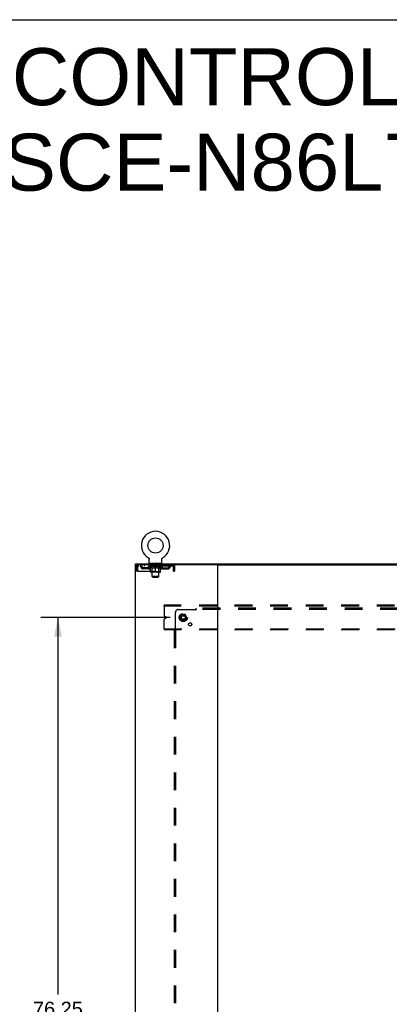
# Model space of a CAD drawing. Header units: inches. Extents: x 0 to 293, y 0 to 190.
# Tile 83 of 84: x 197 to 230, y 100 to 190. Entities that reach past the tile are written whole.
import ezdxf

# ---------------------------------------------------------------- set-up
doc = ezdxf.new("R2010")
doc.units = ezdxf.units.IN
doc.header["$LTSCALE"] = 16.12069
doc.header["$MEASUREMENT"] = 0
doc.linetypes.add('DOT', pattern=[0.2, 0.1, -0.1])
doc.linetypes.add('HIDDEN', pattern=[0.2, 0.1, -0.1])
doc.layers.get('0').update_dxf_attribs({"linetype": 'CONTINUOUS'})
for name, color, linetype in [('DEFAULT_2', 8, 'HIDDEN'), ('DIMENSIONS', 7, 'CONTINUOUS'), ('SUBPANEL', 7, 'CONTINUOUS')]:
    doc.layers.add(name, color=color, linetype=linetype)
doc.styles.get("Standard").update_dxf_attribs({"font": 'arial.ttf'})
doc.dimstyles.new('DIMSTYLE_1', dxfattribs={"dimtxt": 1.293103, "dimasz": 1.724138, "dimexe": 0.09, "dimexo": 0.07, "dimgap": 0.0375, "dimtad": 0, "dimtih": 1, "dimtoh": 1, "dimzin": 4, "dimdsep": 46, "dimtxsty": 'Standard', "dimblk": '_FILLED', "dimblk1": '_FILLED', "dimblk2": '_FILLED', "dimcen": 0.09, "dimadec": 3, "dimazin": 1, "dimtfac": 1, "dimtdec": 3, "dimtofl": 0, "dimtmove": 0, "dimatfit": 3, "dimldrblk": '_FILLED', "dimfxl": 0, "dimtolj": 1, "dimtzin": 4, "dimarcsym": 0})

# ---------------------------------------------------------------- blocks, each defined once
blk = doc.blocks.new('_FILLED')
at = {"color": 0, "linetype": 'ByBlock'}
blk.add_solid([(0, 0), (-1, 0.2), (-1, -0.2)], dxfattribs=at)
blk = doc.blocks.new('*D3')
at = {"layer": 'DIMENSIONS', "color": 2, "linetype": 'Continuous'}
for p, q in [((210.246, 135.402), (198.524, 135.402)), ((200.076, 135.402), (200.076, 101.178)), ((200.076, 59.152), (200.076, 98.592)), ((210.246, 59.152), (198.524, 59.152))]:
    blk.add_line(p, q, dxfattribs=at)
at = {"layer": 'DIMENSIONS', "color": 2, "linetype": 'Continuous', "xscale": 1.724137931, "yscale": 1.724137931, "zscale": 1.724137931}
for p, rotation in [((200.076, 135.402), 90), ((200.076, 59.152), 270)]:
    blk.add_blockref('_FILLED', p, dxfattribs=dict(at, rotation=rotation))
at = {"layer": 'DIMENSIONS', "color": 2, "linetype": 'Continuous', "insert": (200.076, 100.531), "char_height": 1.2931, "width": 4.51865, "attachment_point": 2, "line_spacing_factor": 0.9}
blk.add_mtext('76.25', dxfattribs=at)

msp = doc.modelspace()

# ---------------------------------------------------------------- linework, layer by layer
at = {"color": 7, "linetype": 'Continuous'}
for p, q in [((0, 189.655), (293.103, 189.655)), ((208.297, 140.815), (208.297, 140.815)), ((208.297, 140.815), (208.301, 140.812)), ((208.299, 140.813), (208.298, 140.814)), ((208.301, 140.812), (208.305, 140.809)), ((208.305, 140.809), (208.31, 140.807)), ((208.309, 140.807), (208.314, 140.804)), ((208.314, 140.804), (208.318, 140.8)), ((208.317, 140.8), (208.321, 140.797)), ((208.321, 140.797), (208.325, 140.794)), ((208.325, 140.794), (208.329, 140.79)), ((208.329, 140.79), (208.332, 140.786)), ((208.332, 140.786), (208.336, 140.783)), ((208.335, 140.783), (208.339, 140.779)), ((208.339, 140.779), (208.342, 140.775)), ((208.342, 140.775), (208.345, 140.77)), ((208.345, 140.771), (208.348, 140.766)), ((208.347, 140.766), (208.35, 140.762)), ((208.35, 140.762), (208.353, 140.757)), ((208.353, 140.757), (208.355, 140.753)), ((208.355, 140.753), (208.357, 140.748)), ((208.357, 140.748), (208.359, 140.744)), ((208.359, 140.744), (208.361, 140.739)), ((208.361, 140.739), (208.363, 140.734)), ((208.363, 140.734), (208.364, 140.729)), ((208.364, 140.729), (208.365, 140.724)), ((208.365, 140.724), (208.366, 140.719)), ((208.366, 140.719), (208.367, 140.714)), ((208.367, 140.714), (208.368, 140.709)), ((208.369, 140.694), (208.37, 140.69)), ((208.37, 140.376), (208.37, 140.69)), ((208.432, 140.307), (208.432, 140.277)), ((209.432, 140.307), (208.432, 140.307)), ((209.432, 140.307), (209.432, 140.277)), ((209.495, 140.704), (209.496, 140.709)), ((209.495, 140.376), (209.495, 140.69)), ((209.496, 140.709), (209.497, 140.714)), ((209.497, 140.714), (209.498, 140.719)), ((209.498, 140.719), (209.499, 140.724)), ((209.499, 140.724), (209.5, 140.729)), ((209.5, 140.729), (209.502, 140.734)), ((209.502, 140.734), (209.503, 140.739)), ((209.503, 140.739), (209.505, 140.744)), ((209.505, 140.744), (209.507, 140.748)), ((209.507, 140.748), (209.509, 140.753)), ((209.509, 140.753), (209.511, 140.757)), ((209.511, 140.757), (209.514, 140.762)), ((209.514, 140.762), (209.517, 140.766)), ((209.517, 140.766), (209.519, 140.771)), ((209.519, 140.77), (209.522, 140.775)), ((209.522, 140.775), (209.525, 140.779)), ((209.525, 140.779), (209.529, 140.783)), ((209.528, 140.783), (209.532, 140.786)), ((209.532, 140.786), (209.535, 140.79)), ((209.535, 140.79), (209.539, 140.794)), ((209.539, 140.794), (209.543, 140.797)), ((209.543, 140.797), (209.547, 140.8)), ((209.546, 140.8), (209.551, 140.804)), ((209.55, 140.804), (209.555, 140.807)), ((209.554, 140.807), (209.559, 140.809)), ((209.559, 140.809), (209.563, 140.812)), ((209.559, 140.809), (209.56, 140.81)), ((209.563, 140.812), (209.567, 140.815)), ((209.566, 140.814), (209.565, 140.813)), ((209.567, 140.815), (209.567, 140.815)), ((207.13, 140.173), (207.13, 140.277)), ((207.168, 140.173), (207.139, 140.173)), ((214.538, 140.173), (277.368, 140.173))]:
    msp.add_line(p, q, dxfattribs=at)
at = {"color": 3, "linetype": 'Continuous'}
for p, q in [((207.078, 140.173), (207.078, 54.381)), ((207.139, 140.173), (207.078, 140.173)), ((207.13, 140.277), (284.776, 140.277)), ((214.538, 140.173), (207.168, 140.173)), ((214.578, 54.421), (214.578, 140.133))]:
    msp.add_line(p, q, dxfattribs=at)
at = {"color": 7, "linetype": 'Continuous'}
for points in [[(208.368, 140.709), (208.369, 140.704), (208.369, 140.699), (208.369, 140.694)], [(209.495, 140.69), (209.495, 140.694), (209.495, 140.699), (209.495, 140.704)], [(209.495, 140.69), (209.495, 140.694), (209.495, 140.699)]]:
    msp.add_lwpolyline(points, dxfattribs=at)
msp.add_circle((208.932, 141.935), 0.688, dxfattribs=at)
for centre, radius, start, end in [((208.932, 141.935), 1.288, 299.50527, 240.49473), ((208.439, 140.376), 0.069, 180, 265), ((209.426, 140.376), 0.069, 275, 360), ((214.618, 140.133), 0.04, 90, 180)]:
    msp.add_arc(centre, radius, start, end, dxfattribs=at)
at = {"color": 3, "linetype": 'Continuous'}
msp.add_arc((214.538, 140.133), 0.04, 0, 90, dxfattribs=at)
at = {"layer": 'DEFAULT_2', "color": 8, "linetype": 'HIDDEN'}
for p, q in [((208.297, 140.815), (208.297, 140.815)), ((208.304, 140.81), (208.305, 140.809)), ((208.529, 140.307), (208.529, 140.277)), ((208.567, 140.217), (208.567, 140.297)), ((209.297, 140.217), (209.297, 140.297)), ((209.335, 140.307), (209.335, 140.277)), ((207.182, 140.006), (207.182, 139.61)), ((207.182, 140.006), (207.286, 140.006)), ((207.286, 139.61), (207.182, 139.61)), ((207.286, 140.006), (207.286, 139.61)), ((207.316, 139.61), (207.316, 140.006)), ((207.316, 139.61), (210.548, 139.61)), ((207.349, 140.173), (207.349, 140.069)), ((210.515, 140.069), (207.349, 140.069)), ((207.817, 139.818), (207.817, 139.922)), ((208.3, 139.922), (207.817, 139.922)), ((208.3, 139.818), (207.817, 139.818)), ((207.901, 140.173), (207.901, 140.069)), ((208.067, 139.818), (208.067, 139.922)), ((208.299, 140.022), (208.299, 140.069)), ((208.458, 139.91), (208.299, 140.022)), ((209.565, 140.022), (208.299, 140.022)), ((208.308, 140.062), (208.308, 140.069)), ((208.317, 140.059), (208.317, 140.062)), ((208.317, 140.059), (209.547, 140.059)), ((208.326, 140.059), (208.326, 140.062)), ((208.327, 140.059), (208.327, 140.062)), ((208.337, 140.062), (208.337, 140.069)), ((208.353, 140.059), (208.353, 140.062)), ((208.355, 140.059), (208.355, 140.062)), ((208.384, 140.062), (208.384, 140.069)), ((208.398, 140.059), (208.398, 140.062)), ((208.401, 140.059), (208.401, 140.062)), ((208.605, 140.062), (208.404, 140.062)), ((208.447, 140.062), (208.447, 140.069)), ((208.448, 140.059), (208.448, 140.062)), ((208.449, 140.059), (208.449, 140.062)), ((208.452, 140.059), (208.452, 140.062)), ((208.458, 139.91), (208.469, 139.91)), ((208.459, 140.059), (208.459, 140.062)), ((208.459, 140.059), (208.459, 140.062)), ((208.463, 140.059), (208.463, 140.062)), ((208.466, 140.059), (208.466, 140.063)), ((208.469, 139.547), (208.469, 139.954)), ((208.47, 140.059), (208.47, 140.062)), ((208.485, 140.059), (208.485, 140.062)), ((208.495, 140.069), (208.495, 140.173)), ((208.503, 140.059), (208.503, 140.064)), ((208.503, 140.059), (208.503, 140.062)), ((209.358, 139.51), (208.506, 139.51)), ((208.524, 140.059), (208.524, 140.062)), ((208.525, 140.062), (208.525, 140.069)), ((208.535, 140.059), (208.535, 140.062)), ((208.539, 140.059), (208.539, 140.062)), ((208.548, 140.059), (208.548, 140.062)), ((208.559, 140.059), (208.559, 140.066)), ((208.575, 140.059), (208.575, 140.062)), ((208.637, 140.207), (208.577, 140.207)), ((208.578, 140.059), (208.578, 140.062)), ((208.619, 139.55), (208.579, 139.51)), ((208.605, 140.059), (208.605, 140.062)), ((208.672, 140.062), (208.61, 140.062)), ((208.611, 139.91), (208.791, 139.91)), ((208.615, 140.062), (208.615, 140.069)), ((208.619, 139.55), (208.619, 140.019)), ((209.245, 139.55), (208.619, 139.55)), ((208.622, 140.059), (208.622, 140.062)), ((208.627, 140.059), (208.627, 140.062)), ((208.632, 139.126), (208.632, 140.197)), ((208.633, 140.059), (208.633, 140.067)), ((208.637, 140.059), (208.637, 140.062)), ((208.648, 140.059), (208.648, 140.062)), ((208.672, 140.059), (208.672, 140.062)), ((208.747, 140.062), (208.688, 140.062)), ((208.708, 140.059), (208.708, 140.062)), ((208.715, 140.062), (208.715, 140.069)), ((208.719, 140.059), (208.719, 140.062)), ((208.722, 140.059), (208.722, 140.068)), ((208.724, 140.059), (208.724, 140.062)), ((208.732, 140.059), (208.732, 140.062)), ((208.747, 140.059), (208.747, 140.062)), ((208.828, 140.062), (208.773, 140.062)), ((208.786, 140.059), (208.786, 140.062)), ((208.818, 140.062), (208.895, 140.066)), ((208.822, 140.062), (208.822, 140.069)), ((208.823, 140.068), (208.822, 140.069)), ((208.823, 140.062), (208.823, 140.068)), ((208.823, 140.059), (208.823, 140.062)), ((208.826, 140.059), (208.826, 140.062)), ((208.828, 140.059), (208.828, 140.062)), ((208.828, 140.059), (208.828, 140.062)), ((208.863, 140.062), (208.928, 140.062)), ((208.869, 140.059), (208.869, 140.062)), ((208.874, 140.062), (208.874, 140.065)), ((208.895, 140.062), (208.895, 140.066)), ((208.911, 140.059), (208.911, 140.062)), ((208.929, 140.062), (208.929, 140.062)), ((208.929, 140.059), (208.929, 140.062)), ((208.929, 140.059), (208.929, 140.062)), ((208.932, 140.062), (208.932, 140.069)), ((208.932, 140.069), (209.046, 140.062)), ((208.932, 139.51), (208.932, 139.954)), ((208.935, 140.059), (208.935, 140.062)), ((208.935, 140.059), (208.935, 140.062)), ((208.935, 140.062), (208.935, 140.062)), ((208.953, 140.059), (208.953, 140.062)), ((208.953, 140.062), (209.001, 140.062)), ((208.996, 140.059), (208.996, 140.062)), ((209.036, 140.059), (209.036, 140.062)), ((209.037, 140.059), (209.037, 140.062)), ((209.037, 140.062), (209.091, 140.062)), ((209.038, 140.059), (209.038, 140.062)), ((209.041, 140.068), (209.042, 140.069)), ((209.041, 140.062), (209.041, 140.068)), ((209.041, 140.059), (209.041, 140.062)), ((209.042, 140.062), (209.042, 140.069)), ((209.073, 139.91), (209.253, 139.91)), ((209.078, 140.059), (209.078, 140.062)), ((209.117, 140.059), (209.117, 140.062)), ((209.117, 140.062), (209.176, 140.062)), ((209.132, 140.059), (209.132, 140.062)), ((209.14, 140.059), (209.14, 140.062)), ((209.143, 140.059), (209.143, 140.068)), ((209.145, 140.059), (209.145, 140.062)), ((209.149, 140.062), (209.149, 140.069)), ((209.156, 140.059), (209.156, 140.062)), ((209.192, 140.059), (209.192, 140.062)), ((209.192, 140.062), (209.254, 140.062)), ((209.216, 140.059), (209.216, 140.062)), ((209.287, 140.207), (209.227, 140.207)), ((209.227, 140.059), (209.227, 140.062)), ((209.231, 140.059), (209.231, 140.067)), ((209.232, 139.126), (209.232, 140.197)), ((209.237, 140.059), (209.237, 140.062)), ((209.242, 140.059), (209.242, 140.062)), ((209.245, 139.55), (209.245, 140.019)), ((209.245, 139.55), (209.285, 139.51)), ((209.249, 140.062), (209.249, 140.069)), ((209.259, 140.059), (209.259, 140.062)), ((209.259, 140.062), (209.46, 140.062)), ((209.286, 140.059), (209.286, 140.062)), ((209.289, 140.059), (209.289, 140.062)), ((209.305, 140.059), (209.305, 140.066)), ((209.316, 140.059), (209.316, 140.062)), ((209.325, 140.059), (209.325, 140.062)), ((209.329, 140.059), (209.329, 140.062)), ((209.339, 140.062), (209.339, 140.069)), ((209.341, 140.059), (209.341, 140.062)), ((209.361, 140.059), (209.361, 140.064)), ((209.361, 140.059), (209.361, 140.062)), ((209.37, 140.069), (209.37, 140.173)), ((209.379, 140.059), (209.379, 140.062)), ((209.394, 140.059), (209.394, 140.062)), ((209.396, 139.547), (209.396, 139.954)), ((209.396, 139.91), (209.406, 139.91)), ((209.398, 140.059), (209.398, 140.063)), ((209.401, 140.059), (209.401, 140.062)), ((209.405, 140.059), (209.405, 140.062)), ((209.405, 140.059), (209.405, 140.062)), ((209.406, 139.91), (209.565, 140.022)), ((209.412, 140.059), (209.412, 140.062)), ((209.415, 140.059), (209.415, 140.062)), ((209.416, 140.059), (209.416, 140.062)), ((209.417, 140.062), (209.417, 140.069)), ((209.463, 140.059), (209.463, 140.062)), ((209.466, 140.059), (209.466, 140.062)), ((209.48, 140.062), (209.48, 140.069)), ((209.509, 140.059), (209.509, 140.062)), ((209.511, 140.059), (209.511, 140.062)), ((209.527, 140.062), (209.527, 140.069)), ((209.537, 140.059), (209.537, 140.062)), ((209.538, 140.059), (209.538, 140.062)), ((209.547, 140.059), (209.547, 140.062)), ((209.556, 140.062), (209.556, 140.069)), ((209.564, 139.922), (210.047, 139.922)), ((209.564, 139.818), (210.047, 139.818)), ((209.565, 140.022), (209.565, 140.069)), ((209.797, 139.818), (209.797, 139.922)), ((209.963, 140.173), (209.963, 140.069)), ((210.047, 139.818), (210.047, 139.922)), ((210.515, 140.173), (210.515, 140.069)), ((210.517, 140.172), (210.515, 140.173)), ((210.543, 140.02), (210.548, 140.006)), ((210.548, 140.006), (210.548, 139.61)), ((210.578, 139.61), (210.578, 140.006)), ((210.682, 140.006), (210.578, 140.006)), ((210.682, 139.61), (210.578, 139.61)), ((210.682, 139.61), (210.682, 140.006)), ((208.701, 139.057), (208.632, 139.126)), ((209.232, 139.126), (208.632, 139.126)), ((208.701, 139.057), (209.163, 139.057)), ((209.163, 139.057), (209.232, 139.126)), ((209.703, 136.423), (209.703, 136.527)), ((282.203, 136.527), (209.703, 136.527)), ((209.703, 136.423), (209.703, 135.614)), ((282.203, 136.423), (209.703, 136.423)), ((209.703, 134.381), (209.703, 135.189)), ((209.874, 135.459), (209.78, 135.498)), ((209.78, 135.305), (209.874, 135.344)), ((211.29, 135.674), (211.135, 135.407)), ((211.135, 135.397), (211.29, 135.129)), ((211.607, 135.679), (211.299, 135.679)), ((211.607, 135.124), (211.299, 135.124)), ((211.771, 135.407), (211.616, 135.674)), ((211.616, 135.129), (211.771, 135.397)), ((209.703, 134.381), (209.703, 134.277)), ((209.703, 134.381), (282.203, 134.381)), ((282.203, 134.277), (209.703, 134.277))]:
    msp.add_line(p, q, dxfattribs=at)
for points in [[(207.349, 140.173), (207.347, 140.172), (207.344, 140.168), (207.342, 140.163), (207.34, 140.156), (207.337, 140.147), (207.335, 140.136), (207.333, 140.124), (207.33, 140.11), (207.328, 140.094), (207.325, 140.078), (207.323, 140.061), (207.321, 140.043), (207.318, 140.024), (207.316, 140.006)], [(207.349, 140.069), (207.347, 140.068), (207.344, 140.067), (207.342, 140.065), (207.34, 140.062), (207.337, 140.059), (207.335, 140.055), (207.333, 140.05), (207.33, 140.045), (207.328, 140.039), (207.325, 140.033), (207.323, 140.026), (207.321, 140.02), (207.316, 140.006)], [(208.618, 139.91), (208.594, 139.915), (208.569, 139.921), (208.544, 139.927), (208.519, 139.935), (208.494, 139.944), (208.469, 139.954)], [(208.469, 139.953), (208.493, 139.943), (208.517, 139.935), (208.541, 139.927), (208.564, 139.921), (208.588, 139.915), (208.611, 139.91)], [(208.932, 139.954), (208.906, 139.944), (208.88, 139.935), (208.855, 139.927), (208.83, 139.921), (208.806, 139.915), (208.781, 139.91)], [(208.791, 139.91), (208.814, 139.915), (208.837, 139.921), (208.861, 139.927), (208.884, 139.935), (208.908, 139.943), (208.932, 139.952)], [(209.083, 139.91), (209.058, 139.915), (209.033, 139.921), (209.008, 139.927), (208.983, 139.935), (208.958, 139.944), (208.932, 139.954)], [(208.932, 139.952), (208.956, 139.943), (208.98, 139.934), (209.004, 139.927), (209.027, 139.92), (209.05, 139.915), (209.073, 139.91)], [(209.396, 139.954), (209.37, 139.944), (209.344, 139.935), (209.319, 139.927), (209.295, 139.92), (209.27, 139.915), (209.246, 139.91)], [(209.253, 139.91), (209.277, 139.915), (209.3, 139.921), (209.324, 139.927), (209.347, 139.935), (209.371, 139.943), (209.396, 139.953)], [(210.524, 140.062), (210.522, 140.065), (210.52, 140.067), (210.517, 140.068), (210.515, 140.069)], [(210.517, 140.172), (210.52, 140.168), (210.522, 140.163), (210.524, 140.156), (210.527, 140.147), (210.529, 140.136), (210.532, 140.124), (210.534, 140.11), (210.536, 140.094), (210.539, 140.078), (210.541, 140.061), (210.543, 140.043), (210.546, 140.024), (210.548, 140.006)], [(210.524, 140.062), (210.527, 140.059), (210.529, 140.055), (210.532, 140.05), (210.534, 140.045), (210.536, 140.039), (210.539, 140.033), (210.541, 140.026), (210.543, 140.02)]]:
    msp.add_lwpolyline(points, dxfattribs=at)
for radius in [0.372, 0.356, 0.312, 0.204, 0.188, 0.183, 0.165]:
    msp.add_circle((211.453, 135.402), radius, dxfattribs=at)
at = {"layer": 'DEFAULT_2', "color": 8, "linetype": 'DOT'}
msp.add_circle((211.453, 135.402), 0.17, dxfattribs=at)
at = {"layer": 'DEFAULT_2', "color": 8, "linetype": 'HIDDEN'}
for centre, radius, start, end in [((208.439, 140.376), 0.069, 265, 270), ((208.557, 140.297), 0.01, 0, 90), ((209.307, 140.297), 0.01, 90, 180), ((209.426, 140.376), 0.069, 270, 275), ((207.349, 140.006), 0.167, 90, 180), ((207.349, 140.006), 0.063, 90, 180), ((207.528, 140.006), 0.167, 8.07163, 90), ((207.529, 140.006), 0.0625, 7.98631, 90), ((207.817, 140.047), 0.229, 187.98631, 270), ((207.817, 140.047), 0.125, 188.07163, 270), ((208.3, 140.047), 0.125, 270, 351.92837), ((208.3, 140.047), 0.229, 270, 352.01369), ((208.59, 140.006), 0.167, 90, 171.92837), ((208.506, 139.547), 0.0371, 180, 270), ((208.589, 140.006), 0.0625, 90, 172.01369), ((208.577, 140.217), 0.01, 180, 270), ((208.579, 140.019), 0.0398, 0, 90), ((208.622, 140.197), 0.01, 0, 90), ((209.242, 140.197), 0.01, 90, 180), ((209.285, 140.019), 0.0398, 90, 180), ((209.275, 140.006), 0.167, 8.07163, 90), ((209.275, 140.006), 0.0625, 7.98631, 90), ((209.287, 140.217), 0.01, 270, 360), ((209.564, 140.047), 0.229, 187.98631, 270), ((209.358, 139.547), 0.0371, 270, 360), ((209.564, 140.047), 0.125, 188.07163, 270), ((210.047, 140.047), 0.125, 270, 351.92837), ((210.047, 140.047), 0.229, 270, 352.01369), ((210.336, 140.006), 0.167, 90, 171.92837), ((210.335, 140.006), 0.0625, 90, 172.01369), ((210.515, 140.006), 0.167, 0, 90), ((210.515, 140.006), 0.063, 0, 90), ((209.828, 135.614), 0.125, 180, 247.5), ((209.828, 135.189), 0.125, 112.5, 180), ((209.851, 135.402), 0.0625, 292.5, 67.5), ((211.144, 135.402), 0.01, 150.01268, 209.98829), ((211.299, 135.669), 0.01, 90.01235, 149.98915), ((211.299, 135.134), 0.01, 210.01204, 269.98872), ((211.607, 135.669), 0.01, 30.01204, 89.98872), ((211.607, 135.134), 0.01, 270.01235, 329.98915), ((211.762, 135.402), 0.01, 330.01268, 29.98829)]:
    msp.add_arc(centre, radius, start, end, dxfattribs=at)
for centre, major_axis, ratio, start_param, end_param in [((208.932, 140.069), (0.633, 0.007), 0.05963, 2.96643, 3.140963), ((208.279, 140.057), (0.198, 0), 0.060556, 0.430652, 1.470503), ((208.932, 140.069), (0.633, 0), 0.060556, -3.141593, -2.96706), ((208.279, 140.05), (0.198, 0.002), 0.05963, 1.376596, 1.469874), ((208.932, 140.069), (0.633, 0.013), 0.05688, 2.791345, 2.965878), ((208.255, 140.057), (0.198, 0.002), 0.05963, 0.25549, 1.295341), ((208.323, 140.057), (0.198, -0.002), 0.05963, 0.605815, 1.645666), ((208.932, 140.069), (0.633, -0.007), 0.05963, -2.96643, -2.791898), ((208.323, 140.05), (0.198, 0), 0.060556, 1.551758, 1.645036), ((208.255, 140.05), (0.198, 0.004), 0.05688, 1.20151, 1.294789), ((208.324, 140.052), (0.164, 0.002), 0.05963, 1.065228, 1.614276), ((208.305, 140.052), (0.164, 0.003), 0.05688, 0.890143, 1.43919), ((208.363, 140.052), (0.164, 0), 0.060556, 1.240391, 1.789438), ((208.932, 140.069), (0.633, 0.019), 0.052395, 2.616403, 2.790936), ((208.251, 140.057), (0.198, 0.004), 0.05688, 0.080405, 1.120256), ((208.386, 140.057), (0.198, -0.004), 0.05688, 0.7809, 1.820751), ((208.932, 140.069), (0.633, -0.013), 0.05688, -2.791345, -2.616812), ((208.386, 140.05), (0.198, -0.002), 0.05963, 1.72692, 1.820198), ((208.251, 140.05), (0.198, 0.006), 0.052395, 1.026568, 1.119847), ((208.304, 140.052), (0.164, 0.005), 0.052395, 0.715201, 1.264248), ((208.418, 140.052), (0.164, -0.002), 0.05963, 1.415553, 1.9646), ((208.932, 140.069), (0.633, 0.025), 0.046319, 2.441654, 2.616187), ((208.465, 140.057), (0.198, -0.006), 0.052395, 0.955842, 1.995693), ((208.932, 140.069), (0.633, -0.019), 0.052395, -2.616403, -2.44187), ((208.268, 140.057), (0.198, 0.006), 0.052395, -0.094537, 0.945314), ((208.465, 140.05), (0.198, -0.004), 0.05688, 1.902006, 1.995284), ((208.268, 140.05), (0.198, 0.008), 0.046319, 0.851819, 0.945098), ((208.322, 140.052), (0.164, 0.006), 0.046319, 0.540452, 1.089499), ((208.489, 140.052), (0.164, -0.003), 0.05688, 1.590638, 2.139686), ((208.932, 140.069), (0.633, 0.029), 0.038841, 2.267123, 2.441656), ((208.558, 140.057), (0.198, -0.008), 0.046319, 1.130591, 2.170442), ((208.305, 140.057), (0.198, 0.008), 0.046319, -0.269286, 0.770565), ((208.932, 140.069), (0.633, -0.025), 0.046319, -2.441654, -2.267121), ((208.558, 140.05), (0.198, -0.006), 0.052395, 2.076947, 2.170226), ((208.305, 140.05), (0.198, 0.009), 0.038841, 0.677289, 0.770567), ((208.359, 140.052), (0.164, 0.008), 0.038841, 0.365921, 0.914969), ((208.574, 140.052), (0.164, -0.005), 0.052395, 1.76558, 2.314627), ((208.932, 140.069), (0.633, 0.033), 0.030195, 2.09281, 2.267343), ((208.663, 140.057), (0.198, -0.009), 0.038841, 1.305122, 2.344973), ((208.361, 140.057), (0.198, 0.009), 0.038841, -0.443817, 0.596034), ((208.932, 140.069), (0.633, -0.029), 0.038841, -2.267123, -2.092591), ((208.663, 140.05), (0.198, -0.008), 0.046319, 2.251696, 2.344975), ((208.361, 140.05), (0.198, 0.01), 0.030195, 0.502975, 0.596254), ((208.414, 140.052), (0.164, 0.009), 0.030195, 0.191608, 0.740655), ((208.669, 140.052), (0.164, -0.006), 0.046319, 1.940329, 2.489376), ((208.435, 140.057), (0.198, 0.01), 0.030195, -0.61813, 0.421721), ((208.932, 140.069), (0.633, 0.036), 0.020645, 1.918687, 2.09322), ((208.776, 140.057), (0.198, -0.01), 0.030195, 1.479435, 2.519286), ((208.932, 140.069), (0.633, -0.033), 0.030195, -2.09281, -1.918277), ((208.776, 140.05), (0.198, -0.009), 0.038841, 2.426227, 2.519505), ((208.435, 140.05), (0.198, 0.011), 0.020645, 0.328852, 0.422131), ((208.484, 140.052), (0.164, 0.009), 0.020645, 0.017485, 0.566532), ((208.773, 140.052), (0.164, -0.008), 0.038841, 2.11486, 2.663907), ((208.523, 140.057), (0.198, 0.011), 0.020645, -0.792253, 0.247598), ((208.932, 140.069), (0.633, 0.038), 0.010478, 1.744704, 1.919237), ((208.894, 140.057), (0.198, -0.011), 0.020645, 1.653558, 2.693409), ((208.932, 140.069), (0.633, -0.036), 0.020645, -1.918687, -1.744154), ((208.894, 140.05), (0.198, -0.01), 0.030195, 2.60054, 2.693819), ((208.523, 140.05), (0.198, 0.012), 0.010478, 0.154869, 0.248148), ((208.567, 140.052), (0.164, 0.01), 0.010478, 6.126688, 6.675735), ((208.881, 140.052), (0.164, -0.009), 0.030195, 2.289173, 2.83822), ((208.624, 140.057), (0.198, 0.012), 0.010478, -0.966236, -0.000846), ((209.013, 140.057), (0.198, -0.012), 0.010478, 1.827541, 2.867392), ((208.932, 140.069), (0.633, -0.038), 0.010478, -1.744704, -1.570171), ((209.013, 140.05), (0.198, -0.011), 0.020645, 2.774664, 2.867942), ((208.991, 140.052), (0.164, -0.009), 0.020645, 2.463296, 3.012344), ((208.851, 140.057), (0.198, 0.012), 0.010478, 0.274201, 1.314052), ((208.765, 140.052), (0.164, 0.01), 0.010478, -0.000298, 0.504314), ((208.735, 140.05), (0.198, 0.012), 0.010478, 0.192946, 0.399283), ((208.932, 140.069), (0.633, 0.038), 0.010478, -1.578586, -1.396888), ((209.129, 140.05), (0.198, -0.012), 0.010478, 2.948646, 3.041925), ((209.099, 140.052), (0.164, -0.01), 0.010478, 2.637279, 3.142076), ((208.97, 140.057), (0.198, 0.011), 0.020645, 0.448184, 1.488034), ((208.873, 140.052), (0.164, 0.009), 0.020645, 0.129249, 0.678296), ((208.851, 140.05), (0.198, 0.011), 0.020645, 0.273651, 0.366929), ((209.24, 140.057), (0.198, -0.012), 0.010478, -3.140747, -2.175357), ((208.932, 140.069), (0.633, 0.036), 0.020645, -1.397439, -1.222906), ((208.932, 140.069), (0.633, -0.038), 0.010478, 1.222355, 1.396888), ((209.088, 140.057), (0.198, 0.01), 0.030195, 0.622307, 1.662158), ((208.983, 140.052), (0.164, 0.009), 0.030195, 0.303372, 0.852419), ((209.297, 140.052), (0.164, -0.01), 0.010478, 2.749043, 3.29809), ((209.341, 140.057), (0.198, -0.011), 0.020645, 2.893995, 3.933846), ((208.97, 140.05), (0.198, 0.01), 0.030195, 0.447774, 0.541052), ((209.341, 140.05), (0.198, -0.012), 0.010478, 2.893445, 2.986723), ((209.201, 140.057), (0.198, 0.009), 0.038841, 0.79662, 1.836471), ((208.932, 140.069), (0.633, 0.033), 0.030195, -1.223315, -1.048783), ((208.932, 140.069), (0.633, -0.036), 0.020645, 1.048373, 1.222906), ((209.091, 140.052), (0.164, 0.008), 0.038841, 0.477686, 1.026733), ((209.38, 140.052), (0.164, -0.009), 0.020645, 2.57506, 3.124108), ((209.429, 140.057), (0.198, -0.01), 0.030195, 2.719872, 3.759723), ((209.306, 140.057), (0.198, 0.008), 0.046319, 0.971151, 2.011002), ((209.088, 140.05), (0.198, 0.009), 0.038841, 0.622087, 0.715366), ((209.429, 140.05), (0.198, -0.011), 0.020645, 2.719462, 2.812741), ((208.932, 140.069), (0.633, 0.029), 0.038841, -1.049002, -0.874469), ((208.932, 140.069), (0.633, -0.033), 0.030195, 0.87425, 1.048783), ((209.195, 140.052), (0.164, 0.006), 0.046319, 0.652216, 1.201263), ((209.399, 140.057), (0.198, 0.006), 0.052395, 1.1459, 2.185751), ((209.45, 140.052), (0.164, -0.009), 0.030195, 2.400937, 2.949985), ((209.503, 140.057), (0.198, -0.009), 0.038841, 2.545558, 3.585409), ((209.29, 140.052), (0.164, 0.005), 0.052395, 0.826965, 1.376012), ((209.201, 140.05), (0.198, 0.008), 0.046319, 0.796618, 0.889896), ((209.503, 140.05), (0.198, -0.01), 0.030195, 2.545339, 2.638617), ((209.478, 140.057), (0.198, 0.004), 0.05688, 1.320842, 2.360692), ((208.932, 140.069), (0.633, 0.025), 0.046319, -0.874471, -0.699939), ((208.932, 140.069), (0.633, -0.029), 0.038841, 0.699936, 0.874469), ((209.559, 140.057), (0.198, -0.008), 0.046319, 2.371028, 3.410879), ((209.505, 140.052), (0.164, -0.008), 0.038841, 2.226624, 2.775671), ((209.541, 140.057), (0.198, 0.002), 0.05963, 1.495927, 2.535778), ((209.375, 140.052), (0.164, 0.003), 0.05688, 1.001907, 1.550954), ((209.596, 140.057), (0.198, -0.006), 0.052395, 2.196279, 3.23613), ((209.306, 140.05), (0.198, 0.006), 0.052395, 0.971367, 1.064645), ((209.542, 140.052), (0.164, -0.006), 0.046319, 2.052093, 2.601141), ((209.585, 140.057), (0.198, 0), 0.060556, 1.671089, 2.71094), ((209.559, 140.05), (0.198, -0.009), 0.038841, 2.371026, 2.464304), ((209.613, 140.057), (0.198, -0.004), 0.05688, 2.021337, 3.061188), ((208.932, 140.069), (0.633, 0.019), 0.052395, -0.699723, -0.52519), ((208.932, 140.069), (0.633, -0.025), 0.046319, 0.525406, 0.699939), ((209.609, 140.057), (0.198, -0.002), 0.05963, 1.846251, 2.886102), ((209.446, 140.052), (0.164, 0.002), 0.05963, 1.176993, 1.72604), ((209.56, 140.052), (0.164, -0.005), 0.052395, 1.877344, 2.426392), ((209.502, 140.052), (0.164, 0), 0.060556, 1.352155, 1.901202), ((209.56, 140.052), (0.164, -0.003), 0.05688, 1.702402, 2.25145), ((209.54, 140.052), (0.164, -0.002), 0.05963, 1.527317, 2.076364), ((209.399, 140.05), (0.198, 0.004), 0.05688, 1.146309, 1.239587), ((209.596, 140.05), (0.198, -0.008), 0.046319, 2.196495, 2.289773), ((208.932, 140.069), (0.633, 0.013), 0.05688, -0.524781, -0.350248), ((208.932, 140.069), (0.633, -0.019), 0.052395, 0.350657, 0.52519), ((209.478, 140.05), (0.198, 0.002), 0.05963, 1.321394, 1.414673), ((209.613, 140.05), (0.198, -0.006), 0.052395, 2.021746, 2.115024), ((208.932, 140.069), (0.633, 0.007), 0.05963, -0.349695, -0.175162), ((208.932, 140.069), (0.633, -0.013), 0.05688, 0.175715, 0.350248), ((209.541, 140.05), (0.198, 0), 0.060556, 1.496556, 1.589835), ((209.609, 140.05), (0.198, -0.004), 0.05688, 1.846804, 1.940083), ((209.585, 140.05), (0.198, -0.002), 0.05963, 1.671719, 1.764997), ((208.932, 140.069), (0.633, 0), 0.060556, -0.174533, 0), ((208.932, 140.069), (0.633, -0.007), 0.05963, 0.000629, 0.175162)]:
    msp.add_ellipse(centre, major_axis=major_axis, ratio=ratio, start_param=start_param, end_param=end_param, dxfattribs=at)
at = {"layer": 'SUBPANEL', "color": 8, "linetype": 'HIDDEN'}
for p, q in [((210.734, 134.281), (210.734, 135.87)), ((210.984, 136.12), (212.574, 136.12)), ((212.592, 136.139), (212.585, 136.132)), ((212.609, 136.08), (212.609, 136.245)), ((279.297, 136.245), (212.609, 136.245)), ((279.297, 136.12), (212.609, 136.12)), ((216.734, 136.12), (216.734, 136.245)), ((210.609, 134.245), (210.609, 60.308)), ((210.609, 134.245), (210.775, 134.245)), ((210.734, 134.245), (210.734, 60.308)), ((210.734, 130.12), (210.609, 130.12))]:
    msp.add_line(p, q, dxfattribs=at)
for points in [[(212.585, 136.132), (212.583, 136.13), (212.581, 136.128), (212.579, 136.126), (212.577, 136.124), (212.576, 136.122), (212.574, 136.12)], [(212.584, 136.107), (212.582, 136.109), (212.58, 136.112), (212.579, 136.114), (212.577, 136.116), (212.576, 136.118), (212.574, 136.12)], [(212.609, 136.08), (212.607, 136.08), (212.605, 136.081), (212.604, 136.082), (212.602, 136.083), (212.6, 136.084), (212.599, 136.086), (212.597, 136.087), (212.595, 136.089), (212.594, 136.091), (212.592, 136.093), (212.591, 136.095), (212.589, 136.097), (212.588, 136.099), (212.587, 136.102), (212.584, 136.107)], [(212.609, 136.159), (212.608, 136.156), (212.606, 136.154), (212.604, 136.152), (212.602, 136.15), (212.601, 136.148), (212.599, 136.146), (212.597, 136.144), (212.596, 136.142), (212.594, 136.141), (212.592, 136.139)], [(210.696, 134.245), (210.698, 134.247), (210.701, 134.249), (210.703, 134.251), (210.705, 134.252), (210.707, 134.254), (210.709, 134.256), (210.711, 134.257), (210.712, 134.259), (210.714, 134.261), (210.716, 134.262), (210.721, 134.268)], [(210.721, 134.268), (210.723, 134.27), (210.725, 134.272), (210.727, 134.274), (210.729, 134.276), (210.731, 134.277), (210.733, 134.279), (210.734, 134.281)], [(210.753, 134.268), (210.748, 134.271), (210.745, 134.273), (210.743, 134.274), (210.74, 134.276), (210.738, 134.278), (210.736, 134.279), (210.734, 134.281)], [(210.775, 134.245), (210.774, 134.247), (210.774, 134.249), (210.773, 134.251), (210.772, 134.253), (210.77, 134.254), (210.769, 134.256), (210.767, 134.258), (210.766, 134.259), (210.764, 134.261), (210.762, 134.262), (210.76, 134.264), (210.758, 134.265), (210.755, 134.267), (210.753, 134.268)]]:
    msp.add_lwpolyline(points, dxfattribs=at)
for centre, radius in [((211.453, 135.402), 0.25), ((212.072, 134.783), 0.141)]:
    msp.add_circle(centre, radius, dxfattribs=at)
msp.add_arc((210.984, 135.87), 0.25, 90, 180, dxfattribs=at)

# ---------------------------------------------------------------- texts
at = {"layer": 'DIMENSIONS', "color": 2, "linetype": 'Continuous', "insert": (225.199, 187.069), "char_height": 5.17241, "width": 130.6371, "attachment_point": 2, "line_spacing_factor": 0.9}
msp.add_mtext('SAGINAW CONTROL & ENGINEERING\\PSCE-N86L7824SS', dxfattribs=at)

# ---------------------------------------------------------------- dimensions: what is measured, and where the dimension line sits
at = {"layer": 'DIMENSIONS', "color": 2, "linetype": 'Continuous'}
dim = msp.add_linear_dim(base=(200.076, 135.402), p1=(210.316, 59.152), p2=(210.316, 135.402), angle=90, dimstyle='DIMSTYLE_1', dxfattribs=at)
dim.commit()
dim.dimension.update_dxf_attribs({"geometry": '*D3', "text_midpoint": (200.08, 99.878), "dimtype": 160})

doc.saveas('drawing.dxf')
